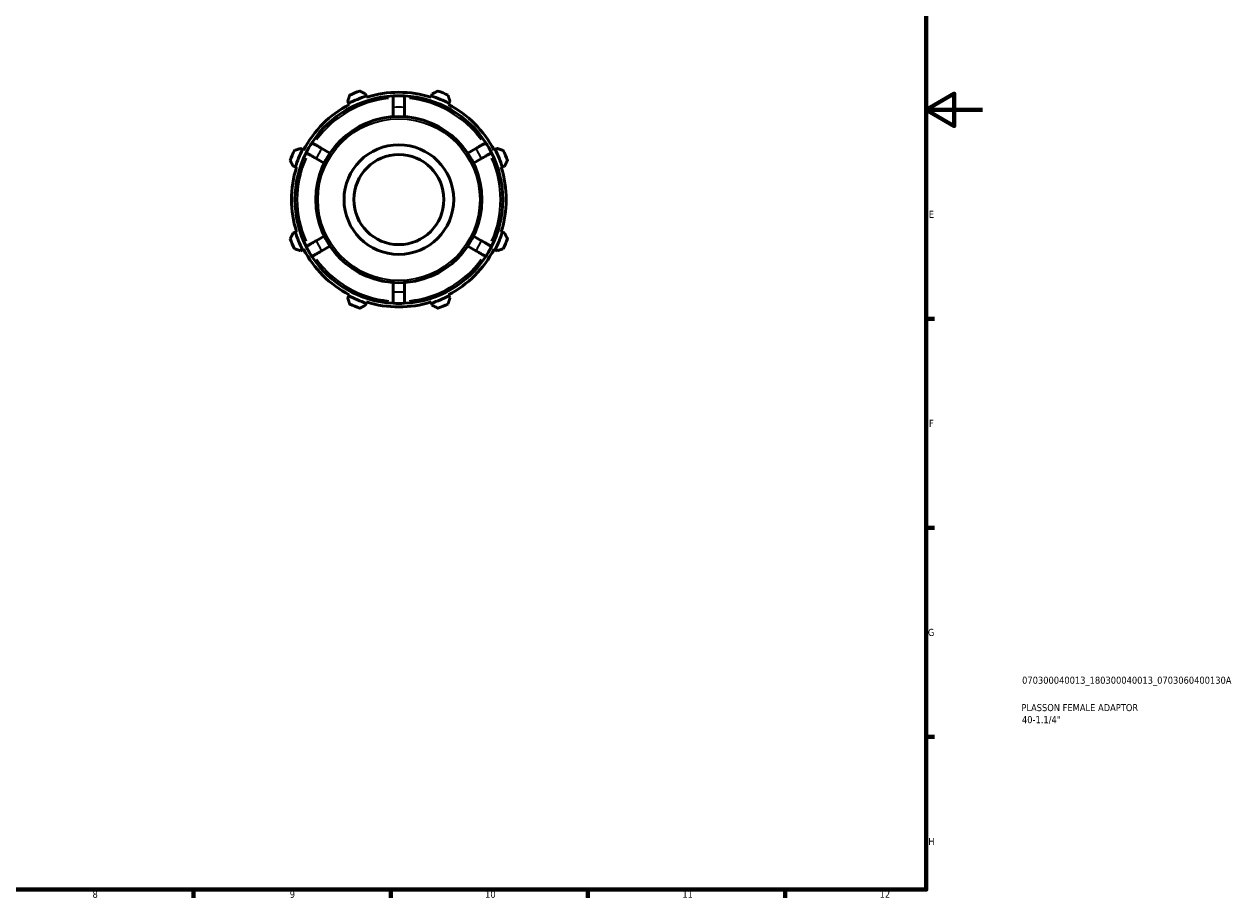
# Model space of a CAD drawing. Header units: millimetres. Extents: x 0 to 931, y 0 to 642.
# Tile 3 of 4: x 501 to 931, y 17 to 327. Entities that reach past the tile are written whole.
import ezdxf

# ---------------------------------------------------------------- set-up
doc = ezdxf.new("R2010")
doc.units = ezdxf.units.MM
for name, color, linetype, lineweight in [('Border (ISO)', 7, 'Continuous', 70), ('Title (ISO)', 7, 'Continuous', 50), ('Visible (ISO)', 7, 'Continuous', 50), ('Visible Narrow (ISO)', 7, 'Continuous', 35)]:
    doc.layers.add(name, color=color, linetype=linetype, lineweight=lineweight)
doc.styles.add('Note Text (ISO)', font='tahoma.ttf')

# ---------------------------------------------------------------- blocks, each defined once
blk = doc.blocks.new('Borders Default Border')
at = {"layer": 'Border (ISO)'}
for p, q in [((821, 222.75), (823.9, 222.75)), ((821, 148.5), (823.9, 148.5)), ((821, 74.25), (823.9, 74.25)), ((560.67, 20), (560.67, 17.1)), ((630.75, 20), (630.75, 17.1)), ((700.83, 20), (700.83, 17.1)), ((770.92, 20), (770.92, 17.1))]:
    blk.add_line(p, q, dxfattribs=at)
at = {"layer": 'Border (ISO)', "flags": 128}
for points in [[(20, 20), (20, 574), (821, 574), (821, 20), (20, 20)], [(841, 297), (821, 297), (831, 302.77), (831, 291.23), (821, 297)]]:
    blk.add_lwpolyline(points, dxfattribs=at)
at = {"layer": 'Border (ISO)', "color": 232, "true_color": 0xca0064, "char_height": 2.5, "attachment_point": 7, "style": 'Note Text (ISO)'}
for s, insert in [('E', (821.94, 258.63)), ('F', (822, 184.38)), ('G', (821.61, 110.08)), ('H', (821.74, 35.88)), ('8', (524.81, 17.04)), ('9', (594.88, 17.05)), ('10', (664.29, 17.05)), ('11', (734.37, 17.1)), ('12', (804.46, 17.1))]:
    blk.add_mtext(s, dxfattribs=dict(at, insert=insert))
blk = doc.blocks.new('Title Blocks ISO')
at = {"layer": 'Title (ISO)', "color": 232, "true_color": 0xca0064, "style": 'Note Text (ISO)'}
for tag, p in [('PART_NUMBER_001', (34.08, 73.13)), ('DESCRIPTION_001', (33.84, 63.4)), ('DESCRIPTION_002', (34.02, 59.12))]:
    blk.add_attdef(tag, p, '', height=2.5, dxfattribs=at)

msp = doc.modelspace()

# ---------------------------------------------------------------- linework, layer by layer
at = {"layer": 'Visible (ISO)'}
for p, q in [((622.054, 301.863), (621.807, 302.645)), ((622.177, 301.472), (622.054, 301.863)), ((645.232, 301.863), (645.109, 301.472)), ((645.479, 302.645), (645.232, 301.863)), ((615.468, 300.019), (615.847, 299.292)), ((615.847, 299.292), (616.036, 298.928)), ((631.593, 297.842), (631.593, 294.555)), ((635.693, 294.555), (635.693, 297.842)), ((651.249, 298.928), (651.439, 299.292)), ((651.439, 299.292), (651.817, 300.019)), ((599.458, 282.902), (598.73, 283.281)), ((599.821, 282.713), (599.458, 282.902)), ((609.165, 281.606), (606.318, 283.25)), ((660.968, 283.25), (658.121, 281.606)), ((667.828, 282.902), (667.465, 282.713)), ((668.556, 283.281), (667.828, 282.902)), ((596.105, 276.942), (596.887, 276.696)), ((596.887, 276.696), (597.278, 276.572)), ((604.268, 279.699), (607.115, 278.056)), ((660.171, 278.056), (663.018, 279.699)), ((670.008, 276.572), (670.399, 276.696)), ((670.399, 276.696), (671.181, 276.942)), ((596.887, 253.517), (596.105, 253.271)), ((597.278, 253.641), (596.887, 253.517)), ((607.115, 252.158), (604.268, 250.514)), ((663.018, 250.514), (660.171, 252.158)), ((670.399, 253.517), (670.008, 253.641)), ((671.181, 253.271), (670.399, 253.517)), ((598.73, 246.932), (599.458, 247.311)), ((599.458, 247.311), (599.821, 247.5)), ((606.318, 246.963), (609.165, 248.607)), ((658.121, 248.607), (660.968, 246.963)), ((667.465, 247.5), (667.828, 247.311)), ((667.828, 247.311), (668.556, 246.932)), ((631.593, 235.658), (631.593, 232.371)), ((635.693, 232.371), (635.693, 235.658)), ((615.847, 230.921), (615.468, 230.194)), ((616.036, 231.285), (615.847, 230.921)), ((621.807, 227.568), (622.054, 228.35)), ((622.054, 228.35), (622.177, 228.741)), ((645.109, 228.741), (645.232, 228.35)), ((645.232, 228.35), (645.479, 227.568)), ((651.439, 230.921), (651.249, 231.285)), ((651.817, 230.194), (651.439, 230.921))]:
    msp.add_line(p, q, dxfattribs=at)
for radius in [29.52, 19.476, 16]:
    msp.add_circle((633.643, 265.107), radius, dxfattribs=at)
for radius, start, end in [(36.9, 93.18474, 146.81526), (38.54, 107.5, 117.5), (41, 109.79198, 115.20802), (38.13, 72.5, 107.5), (36.9, 86.81526, 93.18474), (36.9, 33.18474, 86.81526), (38.54, 62.5, 72.5), (41, 64.79198, 70.20802), (38.13, 117.5, 152.5), (38.13, 27.5, 62.5), (36.9, 146.81526, 153.18474), (36.9, 26.81526, 33.18474), (41, 154.79198, 160.20802), (36.9, 153.18474, 206.81526), (38.54, 152.5, 162.5), (36.9, 333.18474, 26.81526), (38.54, 17.5, 27.5), (41, 19.79198, 25.20802), (38.13, 162.5, 197.5), (38.13, 342.5, 17.5), (41, 199.79198, 205.20802), (38.54, 197.5, 207.5), (38.54, 332.5, 342.5), (41, 334.79198, 340.20802), (38.13, 207.5, 242.5), (36.9, 206.81526, 213.18474), (38.13, 297.5, 332.5), (36.9, 326.81526, 333.18474), (36.9, 213.18474, 266.81526), (36.9, 273.18474, 326.81526), (38.54, 242.5, 252.5), (38.13, 252.5, 287.5), (36.9, 266.81526, 273.18474), (38.54, 287.5, 297.5), (41, 244.79198, 250.20802), (41, 289.79198, 295.20802)]:
    msp.add_arc((633.643, 265.107), radius, start, end, dxfattribs=at)
for points, weights in [([(616.181, 302.202), (615.817, 301.088), (615.468, 300.019)], [1.012350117, 1.00892977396, 1.0047001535]), ([(621.807, 302.645), (620.804, 303.154), (619.76, 303.685)], [1.0047001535, 1.00892977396, 1.012350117]), ([(647.526, 303.685), (646.481, 303.154), (645.479, 302.645)], [1.012350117, 1.00892977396, 1.0047001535]), ([(651.817, 300.019), (651.468, 301.088), (651.105, 302.202)], [1.0047001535, 1.00892977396, 1.012350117]), ([(598.73, 283.281), (597.661, 282.932), (596.547, 282.569)], [1.0047001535, 1.00892977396, 1.012350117]), ([(670.738, 282.569), (669.625, 282.932), (668.556, 283.281)], [1.012350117, 1.00892977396, 1.0047001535]), ([(595.065, 278.989), (595.595, 277.945), (596.105, 276.942)], [1.012350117, 1.00892977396, 1.0047001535]), ([(671.181, 276.942), (671.69, 277.945), (672.221, 278.989)], [1.0047001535, 1.00892977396, 1.012350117]), ([(596.105, 253.271), (595.595, 252.268), (595.065, 251.224)], [1.0047001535, 1.00892977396, 1.012350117]), ([(672.221, 251.224), (671.69, 252.268), (671.181, 253.271)], [1.012350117, 1.00892977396, 1.0047001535]), ([(596.547, 247.644), (597.661, 247.281), (598.73, 246.932)], [1.012350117, 1.00892977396, 1.0047001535]), ([(668.556, 246.932), (669.625, 247.281), (670.738, 247.644)], [1.0047001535, 1.00892977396, 1.012350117]), ([(615.468, 230.194), (615.817, 229.125), (616.181, 228.011)], [1.0047001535, 1.00892977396, 1.012350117]), ([(651.105, 228.011), (651.468, 229.125), (651.817, 230.194)], [1.012350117, 1.00892977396, 1.0047001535]), ([(619.76, 226.528), (620.804, 227.059), (621.807, 227.568)], [1.012350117, 1.00892977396, 1.0047001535]), ([(645.479, 227.568), (646.481, 227.059), (647.526, 226.528)], [1.0047001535, 1.00892977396, 1.012350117])]:
    msp.add_rational_spline(points, weights, degree=2, dxfattribs=at)
for points, knots in [([(631.593, 301.95), (631.593, 301.95), (631.593, 301.925), (631.593, 301.817), (631.593, 301.734), (631.593, 301.54), (631.593, 301.411), (631.593, 301.105), (631.593, 300.927), (631.593, 300.569), (631.593, 300.355), (631.593, 299.896), (631.593, 299.649), (631.593, 299.181), (631.593, 298.916), (631.593, 298.373), (631.593, 298.096), (631.593, 297.842)], [0, 0, 0, 0, 0.07585898, 0.07585898, 0.15171797, 0.15171797, 0.22763702, 0.22763702, 0.30355608, 0.30355608, 0.37955732, 0.37955732, 0.45555856, 0.45555856, 0.53164551, 0.53164551, 0.60773247, 0.60773247, 0.60773247, 0.60773247]), ([(635.693, 297.842), (635.693, 298.096), (635.693, 298.373), (635.693, 298.916), (635.693, 299.181), (635.693, 299.649), (635.693, 299.896), (635.693, 300.355), (635.693, 300.569), (635.693, 300.927), (635.693, 301.105), (635.693, 301.411), (635.693, 301.54), (635.693, 301.734), (635.693, 301.817), (635.693, 301.925), (635.693, 301.95), (635.693, 301.95)], [-0.60773247, -0.60773247, -0.60773247, -0.60773247, -0.53164551, -0.53164551, -0.45555856, -0.45555856, -0.37955732, -0.37955732, -0.30355608, -0.30355608, -0.22763702, -0.22763702, -0.15171797, -0.15171797, -0.07585898, -0.07585898, 0, 0, 0, 0]), ([(606.318, 283.25), (606.098, 283.377), (605.858, 283.515), (605.388, 283.786), (605.159, 283.919), (604.753, 284.153), (604.54, 284.276), (604.142, 284.506), (603.957, 284.613), (603.647, 284.792), (603.493, 284.881), (603.227, 285.034), (603.115, 285.099), (602.947, 285.196), (602.876, 285.237), (602.783, 285.291), (602.761, 285.303), (602.761, 285.303)], [-0.60773247, -0.60773247, -0.60773247, -0.60773247, -0.53164551, -0.53164551, -0.45555856, -0.45555856, -0.37955732, -0.37955732, -0.30355608, -0.30355608, -0.22763702, -0.22763702, -0.15171797, -0.15171797, -0.07585898, -0.07585898, 0, 0, 0, 0]), ([(664.525, 285.303), (664.525, 285.303), (664.503, 285.291), (664.41, 285.237), (664.338, 285.196), (664.171, 285.099), (664.059, 285.034), (663.793, 284.881), (663.639, 284.792), (663.329, 284.613), (663.144, 284.506), (662.746, 284.276), (662.533, 284.153), (662.127, 283.919), (661.897, 283.786), (661.428, 283.515), (661.188, 283.377), (660.968, 283.25)], [0, 0, 0, 0, 0.07585898, 0.07585898, 0.15171797, 0.15171797, 0.22763702, 0.22763702, 0.30355608, 0.30355608, 0.37955732, 0.37955732, 0.45555856, 0.45555856, 0.53164551, 0.53164551, 0.60773247, 0.60773247, 0.60773247, 0.60773247]), ([(600.711, 281.753), (600.711, 281.753), (600.733, 281.74), (600.826, 281.686), (600.897, 281.645), (601.065, 281.548), (601.177, 281.484), (601.443, 281.33), (601.597, 281.241), (601.907, 281.062), (602.092, 280.955), (602.49, 280.726), (602.703, 280.603), (603.109, 280.368), (603.338, 280.236), (603.808, 279.964), (604.048, 279.826), (604.268, 279.699)], [0, 0, 0, 0, 0.07585898, 0.07585898, 0.15171797, 0.15171797, 0.22763702, 0.22763702, 0.30355608, 0.30355608, 0.37955732, 0.37955732, 0.45555856, 0.45555856, 0.53164551, 0.53164551, 0.60773247, 0.60773247, 0.60773247, 0.60773247]), ([(663.018, 279.699), (663.238, 279.826), (663.478, 279.964), (663.947, 280.236), (664.177, 280.368), (664.583, 280.603), (664.796, 280.726), (665.194, 280.955), (665.379, 281.062), (665.689, 281.241), (665.843, 281.33), (666.109, 281.484), (666.221, 281.548), (666.388, 281.645), (666.46, 281.686), (666.553, 281.74), (666.575, 281.753), (666.575, 281.753)], [-0.60773247, -0.60773247, -0.60773247, -0.60773247, -0.53164551, -0.53164551, -0.45555856, -0.45555856, -0.37955732, -0.37955732, -0.30355608, -0.30355608, -0.22763702, -0.22763702, -0.15171797, -0.15171797, -0.07585898, -0.07585898, 0, 0, 0, 0]), ([(604.268, 250.514), (604.048, 250.387), (603.808, 250.249), (603.338, 249.977), (603.109, 249.845), (602.703, 249.61), (602.49, 249.487), (602.092, 249.258), (601.907, 249.151), (601.597, 248.972), (601.443, 248.883), (601.177, 248.729), (601.065, 248.665), (600.897, 248.568), (600.826, 248.527), (600.733, 248.473), (600.711, 248.46), (600.711, 248.46)], [-0.60773247, -0.60773247, -0.60773247, -0.60773247, -0.53164551, -0.53164551, -0.45555856, -0.45555856, -0.37955732, -0.37955732, -0.30355608, -0.30355608, -0.22763702, -0.22763702, -0.15171797, -0.15171797, -0.07585898, -0.07585898, 0, 0, 0, 0]), ([(666.575, 248.46), (666.575, 248.46), (666.553, 248.473), (666.46, 248.527), (666.388, 248.568), (666.221, 248.665), (666.109, 248.729), (665.843, 248.883), (665.689, 248.972), (665.379, 249.151), (665.194, 249.258), (664.796, 249.487), (664.583, 249.61), (664.177, 249.845), (663.947, 249.977), (663.478, 250.249), (663.238, 250.387), (663.018, 250.514)], [0, 0, 0, 0, 0.07585898, 0.07585898, 0.15171797, 0.15171797, 0.22763702, 0.22763702, 0.30355608, 0.30355608, 0.37955732, 0.37955732, 0.45555856, 0.45555856, 0.53164551, 0.53164551, 0.60773247, 0.60773247, 0.60773247, 0.60773247]), ([(602.761, 244.91), (602.761, 244.91), (602.783, 244.922), (602.876, 244.976), (602.947, 245.017), (603.115, 245.114), (603.227, 245.179), (603.493, 245.332), (603.647, 245.421), (603.957, 245.6), (604.142, 245.707), (604.54, 245.937), (604.753, 246.06), (605.159, 246.294), (605.388, 246.427), (605.858, 246.698), (606.098, 246.836), (606.318, 246.963)], [0, 0, 0, 0, 0.07585898, 0.07585898, 0.15171797, 0.15171797, 0.22763702, 0.22763702, 0.30355608, 0.30355608, 0.37955732, 0.37955732, 0.45555856, 0.45555856, 0.53164551, 0.53164551, 0.60773247, 0.60773247, 0.60773247, 0.60773247]), ([(660.968, 246.963), (661.188, 246.836), (661.428, 246.698), (661.897, 246.427), (662.127, 246.294), (662.533, 246.06), (662.746, 245.937), (663.144, 245.707), (663.329, 245.6), (663.639, 245.421), (663.793, 245.332), (664.059, 245.179), (664.171, 245.114), (664.338, 245.017), (664.41, 244.976), (664.503, 244.922), (664.525, 244.91), (664.525, 244.91)], [-0.60773247, -0.60773247, -0.60773247, -0.60773247, -0.53164551, -0.53164551, -0.45555856, -0.45555856, -0.37955732, -0.37955732, -0.30355608, -0.30355608, -0.22763702, -0.22763702, -0.15171797, -0.15171797, -0.07585898, -0.07585898, 0, 0, 0, 0]), ([(631.593, 232.371), (631.593, 232.117), (631.593, 231.84), (631.593, 231.298), (631.593, 231.032), (631.593, 230.564), (631.593, 230.317), (631.593, 229.858), (631.593, 229.645), (631.593, 229.286), (631.593, 229.108), (631.593, 228.802), (631.593, 228.673), (631.593, 228.479), (631.593, 228.396), (631.593, 228.288), (631.593, 228.264), (631.593, 228.264)], [-0.60773247, -0.60773247, -0.60773247, -0.60773247, -0.53164551, -0.53164551, -0.45555856, -0.45555856, -0.37955732, -0.37955732, -0.30355608, -0.30355608, -0.22763702, -0.22763702, -0.15171797, -0.15171797, -0.07585898, -0.07585898, 0, 0, 0, 0]), ([(635.693, 228.264), (635.693, 228.264), (635.693, 228.288), (635.693, 228.396), (635.693, 228.479), (635.693, 228.673), (635.693, 228.802), (635.693, 229.108), (635.693, 229.286), (635.693, 229.645), (635.693, 229.858), (635.693, 230.317), (635.693, 230.564), (635.693, 231.032), (635.693, 231.298), (635.693, 231.84), (635.693, 232.117), (635.693, 232.371)], [0, 0, 0, 0, 0.07585898, 0.07585898, 0.15171797, 0.15171797, 0.22763702, 0.22763702, 0.30355608, 0.30355608, 0.37955732, 0.37955732, 0.45555856, 0.45555856, 0.53164551, 0.53164551, 0.60773247, 0.60773247, 0.60773247, 0.60773247])]:
    msp.add_open_spline(points, degree=3, knots=knots, dxfattribs=at)
at = {"layer": 'Visible Narrow (ISO)'}
msp.add_circle((633.643, 265.107), 28.72, dxfattribs=at)
for radius, start, end in [(36.1, 95.92985, 144.07015), (32.8, 86.77501, 93.22499), (36.1, 35.92985, 84.07015), (36.1, 155.92985, 204.07015), (32.8, 146.77501, 153.22499), (32.8, 26.77501, 33.22499), (36.1, 335.92985, 24.07015), (32.8, 206.77501, 213.22499), (32.8, 326.77501, 333.22499), (36.1, 215.92985, 264.07015), (36.1, 275.92985, 324.07015), (32.8, 266.77501, 273.22499)]:
    msp.add_arc((633.643, 265.107), radius, start, end, dxfattribs=at)

# ---------------------------------------------------------------- block references
msp.add_blockref('Borders Default Border', (0, 0))
msp.add_blockref('Title Blocks ISO', (821, 20)).add_auto_attribs({'PART_NUMBER_001': '070300040013_180300040013_0703060400130A', 'DESCRIPTION_001': 'PLASSON FEMALE ADAPTOR', 'DESCRIPTION_002': '40-1.1/4"'})

doc.saveas('drawing.dxf')
